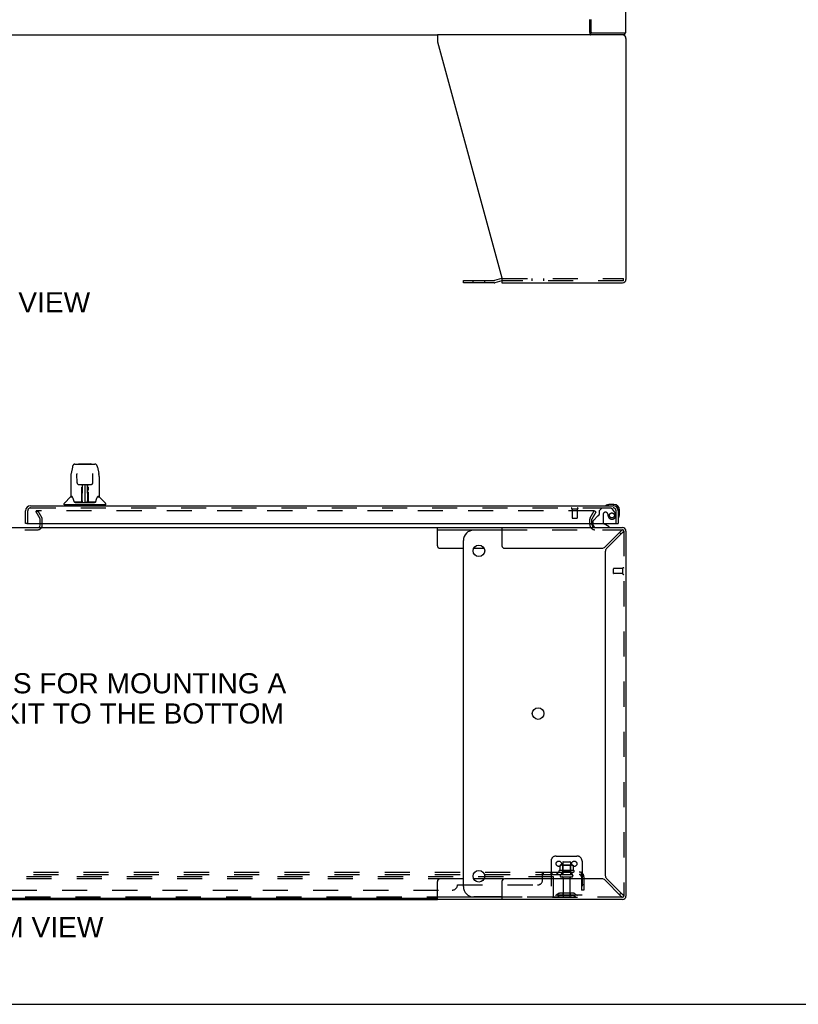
# Model space of a CAD drawing. Header units: inches. Extents: x 0 to 221, y 0 to 143.
# Tile 3 of 33: x 72 to 109, y 0 to 48. Entities that reach past the tile are written whole.
import ezdxf

# ---------------------------------------------------------------- set-up
doc = ezdxf.new("R2010")
doc.units = ezdxf.units.IN
doc.header["$LTSCALE"] = 12.149718
doc.header["$MEASUREMENT"] = 0
doc.linetypes.add('HIDDEN', pattern=[0.2, 0.1, -0.1])
doc.layers.get('0').update_dxf_attribs({"linetype": 'CONTINUOUS'})
for name, color, linetype in [('DEFAULT_2', 8, 'HIDDEN'), ('DIMENSIONS', 7, 'CONTINUOUS'), ('RIGHTHAND_DOOR_ASSEMBLY', 7, 'CONTINUOUS'), ('SUBPANEL', 7, 'CONTINUOUS')]:
    doc.layers.add(name, color=color, linetype=linetype)
doc.styles.get("Standard").update_dxf_attribs({"font": 'arial.ttf'})

msp = doc.modelspace()

# ---------------------------------------------------------------- linework, layer by layer
at = {"color": 3, "linetype": 'Continuous'}
for p, q in [((101, 47.026), (101, 106.818)), ((99.302, 47.672), (99.302, 47.089)), ((99.276, 46.922), (91.877, 46.922)), ((91.877, 46.922), (91.877, 46.582)), ((99.297, 47.026), (101, 47.026)), ((101, 46.755), (101, 35.088)), ((91.877, 46.582), (95, 35.171)), ((93.132, 35.029), (94.618, 35.029)), ((94.983, 35.124), (94.634, 35.031)), ((95, 35.171), (95, 34.922)), ((95, 34.922), (100.834, 34.922)), ((91.877, 23.074), (100.834, 23.074)), ((95, 23.074), (95, 22.199)), ((99.354, 23.217), (99.354, 23.278)), ((100.758, 22.908), (99.989, 22.139)), ((101, 22.908), (101, 5.241)), ((100.065, 22.063), (100.834, 22.832)), ((95.125, 22.074), (99.833, 22.074)), ((100, 21.907), (100, 6.242)), ((95, 5.949), (95, 5.074)), ((99.833, 6.074), (95.125, 6.074)), ((99.989, 6.01), (100.758, 5.241)), ((100.834, 5.317), (100.065, 6.086)), ((50.124, 5.074), (91.877, 5.074)), ((100.834, 5.074), (91.877, 5.074))]:
    msp.add_line(p, q, dxfattribs=at)
at = {"color": 7, "linetype": 'Continuous'}
for p, q in [((99.25, 47.037), (99.25, 47.672)), ((50.124, 46.922), (91.877, 46.922)), ((99.26, 46.998), (99.263, 46.98)), ((100.948, 46.922), (99.276, 46.922)), ((99.297, 46.922), (99.297, 47.026)), ((100.948, 46.922), (100.948, 47.026)), ((93.132, 34.925), (93.132, 35.029)), ((94.618, 34.925), (93.132, 34.925)), ((95, 35.021), (94.661, 34.93)), ((100.874, 35.041), (100.874, 35.114)), ((50.124, 23.074), (91.877, 23.074)), ((72.646, 23.217), (72.646, 23.278)), ((91.877, 22.199), (91.877, 23.074)), ((91.877, 22.97), (95, 22.97)), ((95, 22.949), (93.632, 22.949)), ((93.132, 5.699), (93.132, 22.449)), ((92.002, 22.074), (93.132, 22.074)), ((93.63, 22.074), (94.133, 22.074)), ((91.877, 5.074), (91.877, 5.949)), ((93.132, 6.074), (92.002, 6.074)), ((94.133, 6.074), (93.63, 6.074)), ((91.877, 5.126), (50.124, 5.126)), ((95, 5.178), (91.877, 5.178)), ((95, 5.199), (93.632, 5.199)), ((0, 0), (220.904, 0))]:
    msp.add_line(p, q, dxfattribs=at)
at = {"color": 3, "linetype": 'Continuous'}
for points in [[(99.25, 47.088), (99.253, 47.087), (99.255, 47.086), (99.257, 47.085), (99.26, 47.083), (99.262, 47.081), (99.264, 47.078), (99.266, 47.076), (99.268, 47.073), (99.27, 47.071), (99.271, 47.068), (99.273, 47.065), (99.274, 47.062), (99.276, 47.058), (99.277, 47.055), (99.278, 47.052), (99.281, 47.045)], [(99.281, 47.045), (99.282, 47.042), (99.283, 47.039), (99.284, 47.036), (99.286, 47.034), (99.287, 47.032), (99.288, 47.03), (99.29, 47.028), (99.292, 47.027), (99.293, 47.026), (99.295, 47.026), (99.297, 47.026)]]:
    msp.add_lwpolyline(points, dxfattribs=at)
at = {"color": 7, "linetype": 'Continuous'}
for points in [[(99.25, 47.037), (99.252, 47.034), (99.253, 47.031), (99.254, 47.026), (99.256, 47.021), (99.257, 47.016), (99.258, 47.01), (99.259, 47.004), (99.26, 46.998)], [(99.263, 46.98), (99.264, 46.974), (99.265, 46.968), (99.266, 46.962), (99.268, 46.956), (99.269, 46.951), (99.271, 46.946), (99.272, 46.942), (99.274, 46.938), (99.276, 46.935), (99.278, 46.932), (99.281, 46.929), (99.283, 46.926), (99.286, 46.925), (99.289, 46.923), (99.291, 46.923), (99.294, 46.922), (99.297, 46.922)], [(100.796, 22.952), (100.788, 22.945), (100.78, 22.936), (100.773, 22.927), (100.765, 22.918), (100.758, 22.908)], [(100.834, 22.97), (100.826, 22.97), (100.819, 22.967), (100.811, 22.963), (100.803, 22.958), (100.796, 22.952)], [(100.834, 22.832), (100.844, 22.839), (100.853, 22.847), (100.862, 22.854), (100.871, 22.862), (100.878, 22.87), (100.884, 22.877), (100.889, 22.885), (100.893, 22.893), (100.896, 22.9), (100.896, 22.908)], [(100.878, 5.279), (100.871, 5.286), (100.862, 5.294), (100.853, 5.302), (100.844, 5.309), (100.834, 5.317)], [(100.896, 5.241), (100.896, 5.248), (100.893, 5.256), (100.889, 5.264), (100.884, 5.271), (100.878, 5.279)], [(100.758, 5.241), (100.765, 5.231), (100.773, 5.221), (100.78, 5.212), (100.788, 5.204), (100.796, 5.197), (100.803, 5.19), (100.811, 5.185), (100.819, 5.181), (100.826, 5.179), (100.834, 5.178)]]:
    msp.add_lwpolyline(points, dxfattribs=at)
for centre in [(93.882, 21.949), (96.749, 14.074), (93.882, 6.199)]:
    msp.add_circle(centre, 0.281, dxfattribs=at)
at = {"color": 3, "linetype": 'Continuous'}
for centre, radius, start, end in [((99.365, 47.089), 0.063, 180, 270), ((100.834, 46.755), 0.167, 0, 81), ((94.618, 35.091), 0.0625, 270, 285), ((95.026, 34.963), 0.167, 98.961, 105), ((100.834, 35.088), 0.167, 270, 360), ((72.531, 23.189), 0.115, 295.2305, 360), ((99.497, 23.217), 0.142, 180, 270), ((100.834, 22.908), 0.167, 0, 90), ((95.125, 22.199), 0.125, 180, 270), ((99.833, 22.294), 0.22, 270, 315), ((100.22, 21.907), 0.22, 135, 180), ((100.22, 6.242), 0.22, 180, 225), ((95.125, 5.949), 0.125, 90, 180), ((99.833, 5.854), 0.22, 45, 90), ((100.834, 5.241), 0.167, 270, 360)]:
    msp.add_arc(centre, radius, start, end, dxfattribs=at)
at = {"color": 7, "linetype": 'Continuous'}
for centre, radius, start, end in [((94.618, 35.091), 0.167, 270, 285), ((72.531, 23.189), 0.115, 270, 295.2305), ((93.632, 22.449), 0.5, 90, 180), ((100.834, 22.908), 0.0625, 0, 90), ((100.374, 22.449), 0.5, 38.696, 51.0622), ((92.002, 22.199), 0.125, 180, 270), ((92.002, 5.949), 0.125, 90, 180), ((93.632, 5.699), 0.5, 180, 270), ((100.374, 5.699), 0.5, 308.9378, 321.304), ((100.834, 5.241), 0.0625, 270, 360)]:
    msp.add_arc(centre, radius, start, end, dxfattribs=at)
at = {"layer": 'DEFAULT_2', "color": 8, "linetype": 'HIDDEN'}
for p, q in [((93.6, 34.925), (93.6, 35.029)), ((94.163, 34.925), (94.163, 35.029)), ((95.01, 35.024), (95, 35.021)), ((95.026, 35.13), (100.874, 35.13)), ((100.874, 35.026), (95.026, 35.026)), ((96.467, 35.026), (96.467, 35.13)), ((97.03, 35.026), (97.03, 35.13)), ((100.874, 35.114), (100.874, 35.13)), ((100.874, 35.026), (100.874, 35.041)), ((72.446, 23.835), (72.536, 23.887)), ((72.642, 23.495), (72.446, 23.835)), ((72.454, 23.822), (72.454, 23.874)), ((99.433, 23.887), (72.469, 23.887)), ((72.536, 23.887), (72.732, 23.547)), ((99.268, 23.546), (99.465, 23.887)), ((99.358, 23.494), (99.555, 23.835)), ((99.555, 23.835), (99.465, 23.887)), ((72.646, 23.278), (72.646, 23.479)), ((72.75, 23.189), (72.75, 23.479)), ((99.25, 23.217), (99.25, 23.479)), ((99.354, 23.278), (99.354, 23.479)), ((69.469, 22.97), (72.531, 22.97)), ((72.646, 23.189), (72.646, 23.217)), ((95, 22.97), (100.834, 22.97)), ((100.896, 22.908), (100.896, 5.241)), ((100.396, 20.856), (100.396, 21.084)), ((100.853, 21.094), (100.406, 21.094)), ((100.853, 20.828), (100.853, 21.112)), ((100.853, 20.846), (100.406, 20.846)), ((97.625, 7.178), (98.625, 7.178)), ((97.375, 6.928), (97.375, 5.178)), ((97.806, 6.718), (97.806, 6.5)), ((98.381, 6.739), (97.87, 6.739)), ((97.942, 6.719), (97.922, 6.739)), ((97.938, 6.873), (97.938, 6.278)), ((98.309, 6.719), (97.942, 6.719)), ((97.942, 6.423), (97.942, 6.719)), ((97.968, 6.903), (98.283, 6.903)), ((98.309, 6.719), (98.329, 6.739)), ((98.309, 6.423), (98.309, 6.719)), ((98.313, 6.873), (98.313, 6.278)), ((98.444, 6.718), (98.444, 6.5)), ((98.875, 6.928), (98.875, 5.178)), ((98.481, 6.473), (97.769, 6.473)), ((97.791, 6.403), (98.459, 6.403)), ((97.868, 6.278), (98.383, 6.278)), ((97.942, 6.423), (97.922, 6.403)), ((98.309, 6.423), (97.942, 6.423)), ((98.309, 6.423), (98.329, 6.403)), ((97.5, 6.178), (44.5, 6.178)), ((97.5, 6.074), (44.5, 6.074)), ((97.5, 6.074), (97.5, 6.178)), ((97.5, 5.241), (97.5, 6.074)), ((97.868, 6.168), (98.383, 6.168)), ((97.96, 6.106), (97.96, 5.208)), ((98.29, 6.106), (98.29, 5.208)), ((98.875, 5.282), (97.375, 5.282)), ((97.718, 5.351), (97.65, 5.302)), ((97.779, 5.266), (97.711, 5.218)), ((98.466, 5.372), (97.785, 5.372)), ((98.466, 5.268), (97.785, 5.268)), ((97.95, 5.372), (97.95, 5.268)), ((98.3, 5.372), (98.3, 5.268)), ((98.472, 5.266), (98.54, 5.218)), ((98.532, 5.351), (98.6, 5.302)), ((97.438, 5.178), (44.563, 5.178)), ((100.834, 5.178), (95, 5.178)), ((97.438, 5.178), (98.875, 5.178))]:
    msp.add_line(p, q, dxfattribs=at)
for points in [[(72.469, 23.887), (72.468, 23.887), (72.466, 23.887), (72.464, 23.886), (72.463, 23.886), (72.461, 23.885), (72.46, 23.884), (72.459, 23.883), (72.457, 23.882), (72.457, 23.881), (72.456, 23.879), (72.455, 23.878), (72.455, 23.877), (72.454, 23.875), (72.454, 23.874)], [(72.454, 23.874), (72.454, 23.874), (72.454, 23.872), (72.455, 23.871), (72.455, 23.869), (72.456, 23.868)], [(99.452, 23.875), (99.451, 23.877), (99.45, 23.879), (99.448, 23.88), (99.447, 23.882), (99.445, 23.883), (99.443, 23.884), (99.441, 23.885), (99.439, 23.886), (99.437, 23.886), (99.435, 23.887), (99.433, 23.887)], [(99.453, 23.87), (99.453, 23.869), (99.453, 23.867), (99.452, 23.865), (99.452, 23.864), (99.451, 23.862)], [(99.452, 23.875), (99.452, 23.873), (99.453, 23.871), (99.453, 23.87)], [(97.812, 6.727), (97.811, 6.726), (97.81, 6.725), (97.808, 6.724), (97.808, 6.723), (97.807, 6.721), (97.806, 6.719), (97.806, 6.718)], [(98.438, 6.727), (98.44, 6.726), (98.441, 6.725), (98.442, 6.724), (98.443, 6.723), (98.444, 6.721), (98.444, 6.719), (98.444, 6.718)], [(97.806, 6.5), (97.806, 6.499), (97.806, 6.497), (97.806, 6.496), (97.805, 6.496), (97.805, 6.495), (97.805, 6.494), (97.804, 6.494), (97.804, 6.493), (97.804, 6.493), (97.803, 6.493), (97.803, 6.492), (97.803, 6.492), (97.802, 6.492), (97.802, 6.492), (97.802, 6.491), (97.802, 6.491), (97.801, 6.491), (97.801, 6.491)], [(98.449, 6.491), (98.449, 6.491), (98.449, 6.491), (98.449, 6.491), (98.448, 6.492), (98.448, 6.492), (98.448, 6.492), (98.448, 6.492), (98.447, 6.493), (98.447, 6.493), (98.447, 6.493), (98.446, 6.494), (98.446, 6.494), (98.445, 6.495), (98.445, 6.496), (98.445, 6.496), (98.444, 6.497), (98.444, 6.499), (98.444, 6.5)]]:
    msp.add_lwpolyline(points, dxfattribs=at)
for centre in [(97.75, 6.803), (98.5, 6.803)]:
    msp.add_circle(centre, 0.128, dxfattribs=at)
for centre, radius, start, end in [((95.026, 34.963), 0.167, 90, 98.961), ((95.026, 34.963), 0.0625, 90, 105), ((72.613, 23.479), 0.033, 0, 30), ((72.613, 23.479), 0.137, 0, 30), ((99.384, 23.479), 0.134, 150, 180), ((99.384, 23.479), 0.03, 150, 180), ((72.531, 23.189), 0.219, 270, 360), ((99.497, 23.217), 0.246, 180, 270), ((100.406, 21.084), 0.01, 90, 180), ((100.875, 21.112), 0.0215, 360, 180), ((100.406, 20.856), 0.01, 180, 270), ((100.875, 20.828), 0.0215, 180, 0), ((97.625, 6.928), 0.25, 90, 180), ((98.625, 6.928), 0.25, 0, 90), ((97.87, 6.598), 0.141, 90, 113.95), ((97.968, 6.873), 0.03, 90, 180), ((98.283, 6.873), 0.03, 0, 90), ((98.381, 6.598), 0.141, 66.05, 90), ((97.791, 6.442), 0.0384, 124.4497, 270), ((98.125, 5.873), 0.698, 117.6814, 120.6631), ((97.868, 6.223), 0.055, 90, 270), ((98.383, 6.223), 0.055, 270, 90), ((98.125, 5.873), 0.698, 59.3369, 62.3186), ((98.459, 6.442), 0.0384, 270, 55.5503), ((97.898, 6.106), 0.0625, 0, 90), ((98.353, 6.106), 0.0625, 90, 180), ((97.589, 5.386), 0.104, 270, 305.7539), ((97.785, 5.258), 0.114, 90, 125.7539), ((97.785, 5.258), 0.01, 90, 125.7539), ((98.466, 5.258), 0.114, 54.2461, 90), ((98.466, 5.258), 0.01, 54.2461, 90), ((98.661, 5.386), 0.104, 234.2461, 270), ((97.438, 5.241), 0.0625, 270, 360), ((97.589, 5.386), 0.208, 270, 305.7539), ((97.99, 5.208), 0.03, 180, 270), ((98.26, 5.208), 0.03, 270, 360), ((98.661, 5.386), 0.208, 234.2461, 270)]:
    msp.add_arc(centre, radius, start, end, dxfattribs=at)
at = {"layer": 'RIGHTHAND_DOOR_ASSEMBLY', "color": 7, "linetype": 'Continuous'}
for p, q in [((74.204, 25.994), (74.139, 25.688)), ((74.328, 26.148), (75.298, 26.148)), ((74.519, 26.155), (75.106, 26.155)), ((75.422, 25.993), (75.487, 25.688)), ((74.124, 25.545), (74.124, 24.581)), ((74.124, 25.545), (74.124, 25.545)), ((74.425, 25.683), (74.425, 25.68)), ((74.425, 25.68), (74.425, 25.675)), ((74.425, 25.675), (74.425, 25.669)), ((74.425, 25.669), (74.426, 25.659)), ((74.433, 25.242), (74.426, 25.659)), ((75.193, 25.242), (75.2, 25.661)), ((75.2, 25.67), (75.2, 25.676)), ((75.2, 25.661), (75.2, 25.67)), ((75.502, 25.545), (75.502, 24.581)), ((74.513, 25.164), (74.573, 25.164)), ((74.614, 25.165), (75.012, 25.165)), ((74.662, 24.924), (74.663, 24.961)), ((74.662, 24.885), (74.662, 24.924)), ((74.663, 24.995), (74.663, 25.025)), ((74.663, 24.961), (74.663, 24.995)), ((74.669, 24.81), (74.67, 24.885)), ((74.673, 25.165), (74.67, 24.81)), ((74.671, 24.964), (74.67, 24.925)), ((74.67, 24.925), (74.67, 24.885)), ((74.67, 24.81), (74.67, 24.79)), ((74.67, 24.79), (74.67, 24.782)), ((74.671, 25.03), (74.671, 24.999)), ((74.671, 24.999), (74.671, 24.964)), ((74.686, 24.927), (74.671, 24.927)), ((74.671, 24.921), (74.686, 24.921)), ((74.675, 24.305), (74.69, 25.165)), ((74.699, 25.16), (74.698, 25.111)), ((74.699, 25.165), (74.699, 25.16)), ((74.813, 25.165), (74.813, 24.294)), ((74.928, 25.111), (74.927, 25.165)), ((74.95, 24.305), (74.935, 25.165)), ((74.955, 24.927), (74.94, 24.927)), ((74.94, 24.921), (74.955, 24.921)), ((74.956, 24.81), (74.952, 25.165)), ((74.955, 24.945), (74.955, 24.982)), ((74.955, 24.906), (74.955, 24.945)), ((74.956, 24.81), (74.955, 24.906)), ((74.956, 24.79), (74.956, 24.81)), ((74.956, 24.791), (74.956, 24.801)), ((74.956, 24.763), (74.956, 24.791)), ((74.956, 24.782), (74.956, 24.79)), ((74.963, 25.025), (74.963, 24.995)), ((74.963, 24.995), (74.963, 24.961)), ((74.963, 24.961), (74.963, 24.924)), ((74.963, 24.924), (74.963, 24.885)), ((75.052, 25.164), (75.113, 25.164)), ((74.115, 24.557), (73.82, 24.262)), ((74.192, 24.573), (74.132, 24.573)), ((74.136, 24.565), (74.198, 24.565)), ((74.196, 24.569), (74.196, 24.569)), ((74.659, 24.317), (74.661, 24.639)), ((74.668, 24.613), (74.661, 24.613)), ((74.666, 24.317), (74.668, 24.613)), ((74.668, 24.312), (74.669, 24.319)), ((74.668, 24.311), (74.668, 24.312)), ((74.668, 24.309), (74.668, 24.311)), ((74.668, 24.308), (74.668, 24.309)), ((74.668, 24.307), (74.668, 24.308)), ((74.669, 24.358), (74.671, 24.45)), ((74.669, 24.33), (74.669, 24.358)), ((74.669, 24.33), (74.669, 24.306)), ((74.669, 24.319), (74.669, 24.33)), ((74.67, 24.782), (74.672, 24.782)), ((74.672, 24.782), (74.671, 24.705)), ((74.671, 24.705), (74.671, 24.705)), ((74.671, 24.694), (74.671, 24.705)), ((74.673, 24.698), (74.671, 24.698)), ((74.671, 24.695), (74.679, 24.695)), ((74.671, 24.69), (74.671, 24.694)), ((74.671, 24.688), (74.671, 24.69)), ((74.671, 24.687), (74.671, 24.688)), ((74.671, 24.686), (74.671, 24.687)), ((74.671, 24.686), (74.671, 24.686)), ((74.671, 24.45), (74.671, 24.685)), ((74.685, 24.372), (74.676, 24.373)), ((74.685, 24.372), (74.684, 24.296)), ((74.949, 24.373), (74.941, 24.372)), ((74.942, 24.296), (74.941, 24.372)), ((74.946, 24.695), (74.955, 24.695)), ((74.955, 24.698), (74.952, 24.698)), ((74.954, 24.782), (74.955, 24.705)), ((74.955, 24.705), (74.955, 24.703)), ((74.955, 24.703), (74.955, 24.691)), ((74.955, 24.691), (74.955, 24.689)), ((74.955, 24.689), (74.955, 24.688)), ((74.955, 24.45), (74.955, 24.686)), ((74.955, 24.45), (74.956, 24.358)), ((74.956, 24.358), (74.957, 24.331)), ((74.957, 24.331), (74.957, 24.319)), ((74.957, 24.306), (74.957, 24.33)), ((74.957, 24.319), (74.957, 24.316)), ((74.957, 24.316), (74.957, 24.313)), ((74.957, 24.313), (74.957, 24.311)), ((74.957, 24.311), (74.957, 24.309)), ((74.957, 24.309), (74.957, 24.308)), ((74.957, 24.309), (74.957, 24.309)), ((74.957, 24.308), (74.957, 24.307)), ((75.426, 24.562), (75.43, 24.569)), ((75.428, 24.565), (75.49, 24.565)), ((75.43, 24.569), (75.43, 24.569)), ((75.433, 24.573), (75.434, 24.574)), ((75.494, 24.573), (75.433, 24.573)), ((75.51, 24.557), (75.805, 24.262)), ((73.809, 24.18), (73.809, 24.234)), ((75.809, 24.172), (73.817, 24.172)), ((73.868, 24.172), (73.868, 24.132)), ((74.66, 24.298), (74.327, 24.298)), ((74.348, 24.29), (75.277, 24.29)), ((74.661, 24.298), (74.66, 24.298)), ((74.663, 24.294), (74.661, 24.295)), ((74.665, 24.299), (74.665, 24.297)), ((74.674, 24.295), (74.678, 24.291)), ((74.679, 24.298), (74.677, 24.298)), ((74.684, 24.296), (74.813, 24.294)), ((74.942, 24.296), (74.813, 24.294)), ((74.948, 24.298), (74.947, 24.298)), ((74.957, 24.306), (74.957, 24.304)), ((74.96, 24.3), (74.961, 24.299)), ((74.961, 24.297), (74.961, 24.299)), ((74.963, 24.292), (74.963, 24.294)), ((75.299, 24.298), (74.966, 24.298)), ((75.758, 24.172), (75.758, 24.132)), ((75.817, 24.18), (75.817, 24.234)), ((100.128, 24.189), (100.166, 24.192)), ((100.422, 24.192), (100.166, 24.192)), ((100.422, 24.132), (100.379, 24.132)), ((100.625, 23.886), (100.625, 23.929)), ((100.685, 23.673), (100.685, 23.929)), ((72, 23.278), (71.938, 23.278)), ((99.396, 23.278), (99.396, 23.231)), ((100.183, 23.113), (99.945, 23.251)), ((100.183, 23.074), (100.183, 23.113)), ((100.563, 23.278), (100.625, 23.278))]:
    msp.add_line(p, q, dxfattribs=at)
at = {"layer": 'RIGHTHAND_DOOR_ASSEMBLY', "color": 3, "linetype": 'Continuous'}
for p, q in [((71.938, 23.278), (71.938, 23.886)), ((72.184, 24.132), (100.379, 24.132)), ((100.625, 23.886), (100.625, 23.278)), ((72, 23.278), (100.563, 23.278))]:
    msp.add_line(p, q, dxfattribs=at)
at = {"layer": 'RIGHTHAND_DOOR_ASSEMBLY', "color": 8, "linetype": 'HIDDEN'}
for p, q in [((72.042, 23.278), (72.042, 23.886)), ((72.184, 24.028), (100.379, 24.028)), ((98.379, 23.985), (98.663, 23.985)), ((98.397, 23.985), (98.397, 23.538)), ((98.645, 23.985), (98.645, 23.538)), ((99.829, 24.007), (99.703, 23.881)), ((99.703, 23.881), (99.703, 23.702)), ((100.281, 24.007), (99.829, 24.007)), ((100.447, 23.83), (100.345, 23.974)), ((100.521, 23.278), (100.521, 23.886)), ((98.407, 23.528), (98.635, 23.528)), ((99.396, 23.354), (99.396, 23.278)), ((99.645, 23.644), (99.426, 23.425)), ((99.895, 23.717), (99.895, 23.338)), ((100.026, 23.815), (99.993, 23.815)), ((100.124, 23.729), (100.124, 23.717)), ((99.553, 23.074), (100.183, 23.074))]:
    msp.add_line(p, q, dxfattribs=at)
at = {"layer": 'RIGHTHAND_DOOR_ASSEMBLY', "color": 7, "linetype": 'Continuous'}
for points in [[(74.328, 26.148), (74.325, 26.148), (74.311, 26.146), (74.298, 26.143), (74.286, 26.138), (74.275, 26.131), (74.264, 26.123), (74.255, 26.114), (74.247, 26.105), (74.24, 26.094), (74.234, 26.083), (74.228, 26.07), (74.222, 26.057), (74.217, 26.042), (74.212, 26.025), (74.207, 26.007), (74.204, 25.994)], [(75.422, 25.994), (75.419, 26.007), (75.414, 26.025), (75.409, 26.042), (75.404, 26.057), (75.398, 26.071), (75.392, 26.083), (75.385, 26.095), (75.378, 26.105), (75.37, 26.115), (75.361, 26.124), (75.35, 26.132), (75.339, 26.138), (75.326, 26.143), (75.313, 26.147), (75.3, 26.148), (75.298, 26.148)], [(74.139, 25.688), (74.133, 25.657), (74.128, 25.618), (74.125, 25.578), (74.124, 25.544)], [(74.425, 25.687), (74.425, 25.687), (74.425, 25.687), (74.425, 25.687), (74.425, 25.686), (74.425, 25.685), (74.425, 25.683)], [(75.2, 25.676), (75.201, 25.68), (75.201, 25.682), (75.201, 25.684), (75.201, 25.685), (75.201, 25.686), (75.201, 25.687), (75.201, 25.687)], [(75.502, 25.544), (75.501, 25.578), (75.498, 25.618), (75.492, 25.658), (75.487, 25.688)], [(74.433, 25.242), (74.433, 25.235), (74.435, 25.224), (74.439, 25.213), (74.444, 25.203), (74.45, 25.194), (74.457, 25.186), (74.466, 25.178), (74.476, 25.173), (74.486, 25.168), (74.497, 25.165), (74.507, 25.164), (74.512, 25.164)], [(74.574, 25.164), (74.583, 25.164), (74.594, 25.164), (74.605, 25.165), (74.614, 25.165)], [(74.661, 24.639), (74.662, 24.665), (74.662, 24.69), (74.662, 24.714), (74.662, 24.737), (74.662, 24.758), (74.662, 24.777), (74.662, 24.795)], [(74.671, 25.03), (74.671, 25.029), (74.67, 25.027), (74.669, 25.026), (74.667, 25.025), (74.665, 25.025), (74.663, 25.025)], [(74.67, 24.79), (74.67, 24.789), (74.671, 24.786), (74.672, 24.782)], [(74.954, 24.782), (74.954, 24.786), (74.955, 24.789)], [(74.955, 24.982), (74.955, 25.015), (74.955, 25.03)], [(74.964, 24.795), (74.963, 24.777), (74.964, 24.758), (74.964, 24.737), (74.964, 24.714), (74.964, 24.69), (74.964, 24.665), (74.964, 24.639), (74.967, 24.317)], [(75.012, 25.165), (75.021, 25.165), (75.032, 25.164), (75.043, 25.164), (75.052, 25.164)], [(75.114, 25.164), (75.12, 25.164), (75.13, 25.166), (75.141, 25.169), (75.151, 25.173), (75.161, 25.179), (75.169, 25.187), (75.177, 25.195), (75.183, 25.205), (75.188, 25.215), (75.191, 25.225), (75.192, 25.236), (75.193, 25.242)], [(74.192, 24.574), (74.192, 24.574), (74.192, 24.574), (74.192, 24.573)], [(74.192, 24.573), (74.193, 24.573), (74.193, 24.572), (74.194, 24.571), (74.195, 24.571)], [(74.195, 24.571), (74.194, 24.571), (74.194, 24.572), (74.194, 24.573), (74.193, 24.573), (74.194, 24.573)], [(74.201, 24.565), (74.199, 24.567), (74.198, 24.568), (74.197, 24.569), (74.196, 24.57), (74.195, 24.571)], [(74.195, 24.571), (74.195, 24.57), (74.196, 24.569)], [(74.196, 24.569), (74.2, 24.562), (74.213, 24.534), (74.228, 24.498), (74.244, 24.456), (74.26, 24.408), (74.274, 24.361)], [(74.274, 24.361), (74.277, 24.353), (74.282, 24.34), (74.287, 24.329), (74.292, 24.321), (74.297, 24.314)], [(74.297, 24.314), (74.303, 24.308), (74.309, 24.303), (74.317, 24.299), (74.324, 24.298), (74.327, 24.298)], [(74.665, 24.299), (74.666, 24.3), (74.667, 24.301), (74.667, 24.302), (74.667, 24.303), (74.668, 24.304), (74.668, 24.304), (74.668, 24.304), (74.668, 24.305), (74.668, 24.305), (74.668, 24.305), (74.668, 24.305), (74.668, 24.306), (74.668, 24.306), (74.668, 24.306), (74.668, 24.306), (74.668, 24.307), (74.668, 24.307)], [(74.671, 24.686), (74.671, 24.686), (74.671, 24.686)], [(74.955, 24.688), (74.955, 24.687), (74.955, 24.687), (74.955, 24.686)], [(74.957, 24.666), (74.957, 24.692), (74.956, 24.717), (74.956, 24.741), (74.956, 24.763)], [(74.96, 24.317), (74.957, 24.64), (74.957, 24.666)], [(74.957, 24.307), (74.958, 24.307), (74.958, 24.306), (74.958, 24.306), (74.958, 24.306), (74.958, 24.305), (74.958, 24.305), (74.958, 24.305), (74.958, 24.305), (74.958, 24.304), (74.958, 24.304), (74.958, 24.303), (74.958, 24.303), (74.959, 24.302), (74.959, 24.301), (74.96, 24.3)], [(75.299, 24.298), (75.301, 24.298), (75.308, 24.299), (75.316, 24.302), (75.322, 24.307), (75.328, 24.313)], [(75.328, 24.313), (75.334, 24.32), (75.339, 24.329), (75.344, 24.339), (75.348, 24.352), (75.351, 24.361)], [(75.351, 24.361), (75.365, 24.407), (75.381, 24.455), (75.397, 24.497), (75.412, 24.533), (75.426, 24.562)], [(75.431, 24.571), (75.43, 24.57), (75.429, 24.569), (75.428, 24.568), (75.426, 24.567), (75.425, 24.565)], [(75.43, 24.569), (75.43, 24.57), (75.431, 24.571)], [(75.431, 24.571), (75.431, 24.571), (75.432, 24.572), (75.433, 24.573), (75.433, 24.573)], [(75.432, 24.573), (75.432, 24.573), (75.432, 24.573), (75.432, 24.572), (75.431, 24.571), (75.431, 24.571)], [(74.658, 24.298), (74.66, 24.298), (74.662, 24.299), (74.664, 24.3), (74.665, 24.301), (74.666, 24.303), (74.666, 24.305)], [(74.661, 24.295), (74.661, 24.295), (74.66, 24.295), (74.66, 24.294), (74.659, 24.294), (74.659, 24.293), (74.658, 24.292)], [(74.668, 24.305), (74.668, 24.304), (74.667, 24.302), (74.666, 24.3), (74.664, 24.299), (74.662, 24.298), (74.661, 24.298)], [(74.661, 24.298), (74.662, 24.298), (74.664, 24.299), (74.665, 24.299)], [(74.665, 24.299), (74.667, 24.3), (74.668, 24.302)], [(74.668, 24.302), (74.669, 24.304), (74.669, 24.306)], [(74.668, 24.301), (74.668, 24.301), (74.669, 24.3), (74.67, 24.298), (74.672, 24.297), (74.673, 24.296), (74.674, 24.295)], [(74.674, 24.298), (74.673, 24.299), (74.672, 24.299), (74.671, 24.3), (74.671, 24.3), (74.67, 24.301), (74.669, 24.302), (74.669, 24.303), (74.669, 24.303)], [(74.677, 24.298), (74.677, 24.298), (74.676, 24.298), (74.675, 24.298), (74.674, 24.298)], [(74.678, 24.291), (74.68, 24.29), (74.68, 24.29)], [(74.946, 24.29), (74.946, 24.29), (74.947, 24.291), (74.951, 24.295)], [(74.951, 24.298), (74.949, 24.298), (74.948, 24.298)], [(74.957, 24.303), (74.957, 24.302), (74.956, 24.301), (74.955, 24.3), (74.954, 24.3), (74.953, 24.299), (74.952, 24.298), (74.951, 24.298)], [(74.951, 24.295), (74.952, 24.295), (74.954, 24.296), (74.955, 24.297), (74.956, 24.298), (74.957, 24.299), (74.957, 24.3), (74.958, 24.301), (74.958, 24.301)], [(74.957, 24.304), (74.958, 24.302), (74.959, 24.3), (74.96, 24.299), (74.961, 24.299)], [(74.96, 24.305), (74.96, 24.304), (74.961, 24.302), (74.962, 24.3), (74.964, 24.299), (74.965, 24.298), (74.968, 24.298)], [(74.961, 24.299), (74.963, 24.298), (74.964, 24.298)], [(74.963, 24.292), (74.962, 24.292), (74.962, 24.291), (74.963, 24.291), (74.963, 24.291), (74.963, 24.291), (74.964, 24.291), (74.965, 24.291), (74.965, 24.291), (74.966, 24.292), (74.966, 24.292), (74.967, 24.292), (74.968, 24.292)], [(74.964, 24.298), (74.965, 24.298), (74.966, 24.298)]]:
    msp.add_lwpolyline(points, dxfattribs=at)
at = {"layer": 'RIGHTHAND_DOOR_ASSEMBLY', "color": 8, "linetype": 'HIDDEN'}
msp.add_circle((100.321, 23.665), 0.12, dxfattribs=at)
at = {"layer": 'RIGHTHAND_DOOR_ASSEMBLY', "color": 7, "linetype": 'Continuous'}
for centre, radius, start, end in [((74.519, 26.135), 0.0197, 90, 139.7821), ((75.106, 26.135), 0.0197, 40.2179, 90), ((74.136, 24.536), 0.0295, 90, 135), ((74.132, 24.581), 0.00787, 180, 270), ((74.673, 24.689), 0.00886, 359, 89), ((74.953, 24.689), 0.00886, 91, 181), ((75.49, 24.536), 0.0295, 45, 90), ((75.494, 24.581), 0.00787, 270, 360), ((73.848, 24.234), 0.0394, 135, 180), ((73.817, 24.18), 0.00787, 180, 270), ((74.673, 24.298), 0.00787, 182, 258.8695), ((74.684, 24.305), 0.00886, 179, 269), ((74.684, 24.305), 0.00886, 179.0026, 257.5816), ((74.942, 24.305), 0.00886, 271, 1), ((74.953, 24.298), 0.00787, 281.1329, 358), ((75.777, 24.234), 0.0394, 0, 45), ((75.809, 24.18), 0.00787, 270, 360), ((100.045, 24.144), 0.015, 120.8899, 173.6204), ((100.045, 24.147), 0.015, 186.3796, 270), ((100.166, 23.942), 0.25, 90, 120.8899), ((100.422, 23.929), 0.263, 0, 90), ((100.422, 23.929), 0.203, 0, 90), ((100.64, 23.552), 0.015, 180, 263.6204), ((100.637, 23.552), 0.015, 276.3796, 329.1101), ((100.435, 23.673), 0.25, 329.1101, 360), ((99.553, 23.231), 0.157, 180, 270), ((99.995, 23.338), 0.1, 216.5468, 239.908)]:
    msp.add_arc(centre, radius, start, end, dxfattribs=at)
at = {"layer": 'RIGHTHAND_DOOR_ASSEMBLY', "color": 3, "linetype": 'Continuous'}
for centre, start, end in [((72.184, 23.886), 90, 180), ((100.379, 23.886), 0, 90)]:
    msp.add_arc(centre, 0.246, start, end, dxfattribs=at)
at = {"layer": 'RIGHTHAND_DOOR_ASSEMBLY', "color": 8, "linetype": 'HIDDEN'}
for centre, radius, start, end in [((72.184, 23.886), 0.142, 90, 180), ((98.379, 24.007), 0.0215, 90, 270), ((98.663, 24.007), 0.0215, 270, 90), ((100.281, 23.928), 0.079, 35.1, 90), ((100.379, 23.886), 0.142, 0, 90), ((100.131, 23.608), 0.386, 16.8439, 35.1), ((98.407, 23.538), 0.01, 180, 270), ((98.635, 23.538), 0.01, 270, 360), ((99.496, 23.354), 0.1, 135, 180), ((99.715, 23.573), 0.1, 111.6096, 135), ((99.664, 23.702), 0.039, 291.6096, 360), ((99.993, 23.717), 0.098, 90, 180), ((100.026, 23.717), 0.098, 0, 90), ((100.517, 23.729), 0.393, 181.6599, 197.9298), ((100.321, 23.665), 0.187, 197.8482, 16.8439), ((99.995, 23.338), 0.1, 180, 216.5468)]:
    msp.add_arc(centre, radius, start, end, dxfattribs=at)
at = {"layer": 'SUBPANEL', "color": 8, "linetype": 'HIDDEN'}
for p, q in [((43.157, 6.403), (98.844, 6.403)), ((43.157, 6.278), (98.844, 6.278)), ((96.969, 6.028), (96.969, 6.349)), ((96.971, 6.351), (96.972, 6.354)), ((97.004, 6.278), (97.004, 6.403)), ((97.366, 6.403), (97.366, 6.278)), ((97.405, 6.403), (97.405, 6.278)), ((97.647, 6.403), (97.647, 6.278)), ((97.686, 6.403), (97.686, 6.278)), ((97.875, 6.403), (97.875, 6.278)), ((98.375, 6.403), (98.375, 6.278)), ((98.883, 6.349), (98.803, 6.253)), ((98.844, 6.278), (98.844, 6.403)), ((92.844, 5.778), (96.719, 5.778)), ((98.844, 6.166), (98.844, 5.528)), ((98.969, 5.778), (98.844, 5.778)), ((98.969, 6.166), (98.969, 5.528)), ((49.407, 5.528), (92.594, 5.528)), ((98.969, 5.528), (98.844, 5.528))]:
    msp.add_line(p, q, dxfattribs=at)
for points in [[(96.969, 6.349), (96.971, 6.351), (96.972, 6.354), (96.974, 6.356), (96.975, 6.36), (96.977, 6.363), (96.978, 6.366), (96.98, 6.37)], [(96.969, 6.253), (96.971, 6.252), (96.973, 6.252), (96.974, 6.252), (96.976, 6.253), (96.977, 6.253), (96.979, 6.254), (96.98, 6.255), (96.982, 6.256), (96.983, 6.257), (96.985, 6.259), (96.986, 6.26)], [(96.969, 6.253), (96.971, 6.252), (96.973, 6.252), (96.974, 6.252), (96.976, 6.253), (96.977, 6.253), (96.979, 6.254), (96.98, 6.255), (96.982, 6.256), (96.983, 6.257), (96.985, 6.259)], [(96.98, 6.37), (96.983, 6.377), (96.985, 6.381), (96.986, 6.384)], [(96.986, 6.384), (96.988, 6.387), (96.989, 6.39), (96.991, 6.393), (96.993, 6.396)], [(96.986, 6.26), (96.987, 6.262), (96.989, 6.264), (96.991, 6.268)], [(96.991, 6.393), (96.993, 6.396), (96.994, 6.398), (96.996, 6.4), (96.998, 6.401), (97, 6.402), (97.002, 6.403), (97.003, 6.403), (97.004, 6.403)], [(96.991, 6.268), (96.993, 6.27), (96.994, 6.272), (96.996, 6.273), (96.997, 6.275), (96.999, 6.276), (97, 6.277)], [(96.994, 6.398), (96.996, 6.4), (96.998, 6.401), (97, 6.402)], [(96.994, 6.272), (96.996, 6.273), (96.997, 6.275), (96.999, 6.276), (97, 6.277), (97.002, 6.278), (97.003, 6.278), (97.004, 6.278)], [(97.002, 6.403), (97.003, 6.403), (97.004, 6.403)], [(97.002, 6.278), (97.003, 6.278), (97.004, 6.278)], [(98.803, 6.253), (98.804, 6.252), (98.805, 6.252), (98.805, 6.252), (98.806, 6.253), (98.807, 6.253), (98.809, 6.254), (98.81, 6.255), (98.812, 6.256), (98.813, 6.257), (98.815, 6.259), (98.817, 6.26), (98.82, 6.264)], [(98.82, 6.264), (98.823, 6.266), (98.825, 6.268), (98.827, 6.27), (98.829, 6.272), (98.832, 6.273), (98.834, 6.275), (98.836, 6.276), (98.838, 6.277), (98.841, 6.278), (98.842, 6.278), (98.844, 6.278)], [(98.844, 6.338), (98.844, 6.338), (98.844, 6.338), (98.844, 6.338), (98.844, 6.338), (98.844, 6.338), (98.844, 6.337), (98.844, 6.337), (98.844, 6.336), (98.844, 6.336), (98.844, 6.335), (98.844, 6.334), (98.844, 6.334), (98.843, 6.333), (98.843, 6.332), (98.843, 6.332), (98.843, 6.331), (98.843, 6.33), (98.843, 6.33), (98.843, 6.329), (98.842, 6.328), (98.842, 6.328), (98.842, 6.327), (98.842, 6.326), (98.842, 6.325), (98.842, 6.325), (98.841, 6.324), (98.841, 6.323), (98.841, 6.322), (98.841, 6.321), (98.841, 6.321), (98.84, 6.32), (98.84, 6.319), (98.84, 6.318), (98.84, 6.317), (98.839, 6.316), (98.839, 6.316), (98.839, 6.315), (98.839, 6.314), (98.838, 6.313), (98.838, 6.312), (98.838, 6.311), (98.837, 6.31), (98.837, 6.309), (98.837, 6.308), (98.836, 6.307), (98.836, 6.307), (98.836, 6.306), (98.835, 6.305), (98.835, 6.304), (98.835, 6.303), (98.834, 6.302), (98.834, 6.301), (98.833, 6.3), (98.833, 6.299), (98.833, 6.298), (98.832, 6.297), (98.832, 6.296), (98.831, 6.295), (98.831, 6.294), (98.831, 6.293), (98.83, 6.292), (98.83, 6.291), (98.829, 6.29), (98.829, 6.289), (98.829, 6.288), (98.828, 6.288), (98.828, 6.287), (98.827, 6.286), (98.827, 6.285), (98.827, 6.284), (98.826, 6.284), (98.826, 6.283), (98.826, 6.282), (98.825, 6.281), (98.825, 6.281), (98.824, 6.28), (98.824, 6.279), (98.824, 6.279), (98.823, 6.278), (98.823, 6.277), (98.823, 6.277), (98.822, 6.276), (98.822, 6.276), (98.822, 6.275), (98.821, 6.275), (98.821, 6.275), (98.821, 6.274), (98.821, 6.274)], [(98.821, 6.274), (98.821, 6.274), (98.821, 6.274), (98.821, 6.274), (98.821, 6.275), (98.821, 6.275), (98.822, 6.275), (98.822, 6.276), (98.822, 6.276), (98.823, 6.276), (98.823, 6.277), (98.823, 6.277), (98.824, 6.278)], [(98.864, 6.381), (98.863, 6.384), (98.861, 6.387), (98.86, 6.39), (98.858, 6.393), (98.856, 6.396), (98.854, 6.398), (98.853, 6.4), (98.851, 6.401), (98.849, 6.402), (98.847, 6.403), (98.846, 6.403), (98.844, 6.403)], [(98.844, 6.335), (98.844, 6.336), (98.844, 6.336), (98.844, 6.337), (98.844, 6.337), (98.844, 6.338), (98.844, 6.338), (98.844, 6.338)], [(98.883, 6.349), (98.88, 6.351), (98.878, 6.354), (98.876, 6.356), (98.874, 6.36), (98.872, 6.363), (98.871, 6.366), (98.869, 6.37), (98.867, 6.374), (98.864, 6.381)]]:
    msp.add_lwpolyline(points, dxfattribs=at)
for centre, radius, start, end in [((98.732, 6.166), 0.237, 0, 90), ((98.732, 6.166), 0.112, 0, 90), ((92.594, 5.778), 0.25, 270, 360), ((96.719, 6.028), 0.25, 270, 360)]:
    msp.add_arc(centre, radius, start, end, dxfattribs=at)

# ---------------------------------------------------------------- texts
at = {"layer": 'DIMENSIONS', "color": 2, "linetype": 'Continuous', "attachment_point": 2, "line_spacing_factor": 0.9}
for s, insert, char_height, width in [('FRONT VIEW', (70.795, 34.469), 0.9746, 8.52845), ('CUTOUT PROVISIONS FOR MOUNTING A\\PSTANDARD FLOOR KIT TO THE BOTTOM', (71.134, 16.027), 0.97458, 26.79904), ('BOTTOM VIEW', (70.868, 4.223), 0.97458, 9.65881)]:
    msp.add_mtext(s, dxfattribs=dict(at, insert=insert, char_height=char_height, width=width))

doc.saveas('drawing.dxf')
